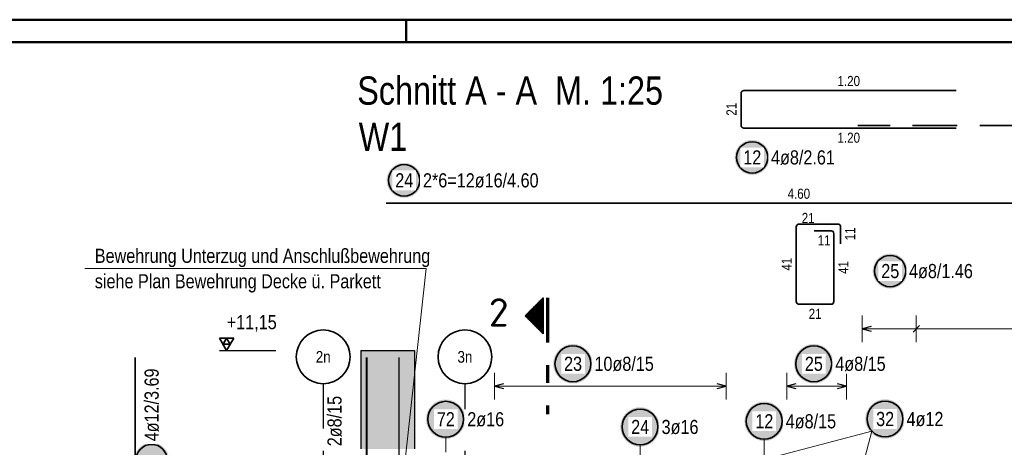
# Model space of a CAD drawing. Header units: millimetres. Extents: x -4.8 to 37.2, y -12 to 28.3.
# Tile 28 of 82: x 6.7 to 12.2, y 18.6 to 21. Entities that reach past the tile are written whole.
import ezdxf
from ezdxf.enums import TextEntityAlignment as Align

# ---------------------------------------------------------------- set-up
doc = ezdxf.new("R2010")
doc.units = ezdxf.units.MM
doc.linetypes.add('DASHDOTX2', pattern=[2, 1, -0.5, 0, -0.5])
doc.linetypes.add('HIDDEN', pattern=[0.375, 0.25, -0.125])
doc.layers.add('Achsen', color=7, linetype='Continuous', lineweight=20)
doc.styles.add('Arial Narrow', font='ARIALN.TTF')
doc.styles.add('isocp', font='isocp', dxfattribs={"width": 1.1})

msp = doc.modelspace()

# ---------------------------------------------------------------- hatches: boundary and pattern name
at = {"lineweight": 25, "true_color": 0xffffff}
for points in [[(10.902563, 20.256511), (10.902504, 20.259914), (10.902326, 20.263313), (10.902029, 20.266703), (10.901614, 20.270081), (10.901082, 20.273442), (10.900432, 20.276783), (10.899667, 20.280099), (10.898786, 20.283386), (10.897791, 20.286641), (10.896683, 20.289858), (10.895463, 20.293036), (10.894134, 20.296168), (10.892695, 20.299253), (10.89115, 20.302285), (10.889501, 20.305261), (10.887748, 20.308179), (10.885894, 20.311033), (10.883942, 20.31382), (10.881894, 20.316538), (10.879752, 20.319183), (10.87752, 20.321752), (10.875199, 20.324241), (10.872792, 20.326647), (10.870303, 20.328968), (10.867735, 20.331201), (10.86509, 20.333342), (10.862372, 20.335391), (10.859584, 20.337343), (10.85673, 20.339196), (10.853813, 20.340949), (10.850837, 20.342599), (10.847804, 20.344144), (10.84472, 20.345582), (10.841587, 20.346912), (10.83841, 20.348131), (10.835192, 20.349239), (10.831938, 20.350234), (10.82865, 20.351115), (10.825334, 20.351881), (10.821994, 20.35253), (10.818632, 20.353063), (10.815255, 20.353477), (10.811864, 20.353774), (10.808466, 20.353952), (10.805063, 20.354011), (10.80166, 20.353952), (10.798262, 20.353774), (10.794872, 20.353477), (10.791494, 20.353063), (10.788132, 20.35253), (10.784792, 20.351881), (10.781476, 20.351115), (10.778188, 20.350234), (10.774934, 20.349239), (10.771716, 20.348131), (10.768539, 20.346912), (10.765406, 20.345582), (10.762322, 20.344144), (10.75929, 20.342599), (10.756313, 20.340949), (10.753396, 20.339196), (10.750542, 20.337343), (10.747754, 20.335391), (10.745036, 20.333342), (10.742391, 20.331201), (10.739823, 20.328968), (10.737334, 20.326647), (10.734927, 20.324241), (10.732606, 20.321752), (10.730374, 20.319183), (10.728232, 20.316538), (10.726184, 20.31382), (10.724232, 20.311033), (10.722378, 20.308179), (10.720626, 20.305261), (10.718976, 20.302285), (10.717431, 20.299253), (10.715992, 20.296168), (10.714663, 20.293036), (10.713443, 20.289858), (10.712335, 20.286641), (10.71134, 20.283386), (10.710459, 20.280099), (10.709694, 20.276783), (10.709044, 20.273442), (10.708512, 20.270081), (10.708097, 20.266703), (10.707801, 20.263313), (10.707622, 20.259914), (10.707563, 20.256511), (10.707622, 20.253109), (10.707801, 20.24971), (10.708097, 20.24632), (10.708512, 20.242942), (10.709044, 20.239581), (10.709694, 20.23624), (10.710459, 20.232924), (10.71134, 20.229637), (10.712335, 20.226382), (10.713443, 20.223164), (10.714663, 20.219987), (10.715992, 20.216855), (10.717431, 20.21377), (10.718976, 20.210738), (10.720626, 20.207761), (10.722378, 20.204844), (10.724232, 20.20199), (10.726184, 20.199202), (10.728232, 20.196484), (10.730374, 20.19384), (10.732606, 20.191271), (10.734927, 20.188782), (10.737334, 20.186376), (10.739823, 20.184055), (10.742391, 20.181822), (10.745036, 20.17968), (10.747754, 20.177632), (10.750542, 20.17568), (10.753396, 20.173827), (10.756313, 20.172074), (10.75929, 20.170424), (10.762322, 20.168879), (10.765406, 20.167441), (10.768539, 20.166111), (10.771716, 20.164891), (10.774934, 20.163783), (10.778188, 20.162788), (10.781476, 20.161908), (10.784792, 20.161142), (10.788132, 20.160493), (10.791494, 20.15996), (10.794872, 20.159546), (10.798262, 20.159249), (10.80166, 20.159071), (10.805063, 20.159011), (10.808466, 20.159071), (10.811864, 20.159249), (10.815255, 20.159546), (10.818632, 20.15996), (10.821994, 20.160493), (10.825334, 20.161142), (10.82865, 20.161908), (10.831938, 20.162788), (10.835192, 20.163783), (10.83841, 20.164891), (10.841587, 20.166111), (10.84472, 20.167441), (10.847804, 20.168879), (10.850837, 20.170424), (10.853813, 20.172074), (10.85673, 20.173827), (10.859584, 20.17568), (10.862372, 20.177632), (10.86509, 20.17968), (10.867735, 20.181822), (10.870303, 20.184055), (10.872792, 20.186376), (10.875199, 20.188782), (10.87752, 20.191271), (10.879752, 20.19384), (10.881894, 20.196484), (10.883942, 20.199202), (10.885894, 20.20199), (10.887748, 20.204844), (10.889501, 20.207761), (10.89115, 20.210738), (10.892695, 20.21377), (10.894134, 20.216855), (10.895463, 20.219987), (10.896683, 20.223164), (10.897791, 20.226382), (10.898786, 20.229637), (10.899667, 20.232924), (10.900432, 20.23624), (10.901082, 20.239581), (10.901614, 20.242942), (10.902029, 20.24632), (10.902326, 20.24971)], [(8.962174, 20.128592), (8.962115, 20.131995), (8.961937, 20.135394), (8.96164, 20.138784), (8.961225, 20.142162), (8.960693, 20.145523), (8.960044, 20.148864), (8.959278, 20.15218), (8.958397, 20.155467), (8.957402, 20.158722), (8.956294, 20.161939), (8.955075, 20.165117), (8.953745, 20.168249), (8.952307, 20.171334), (8.950762, 20.174366), (8.949112, 20.177342), (8.947359, 20.18026), (8.945505, 20.183114), (8.943553, 20.185902), (8.941505, 20.188619), (8.939363, 20.191264), (8.937131, 20.193833), (8.93481, 20.196322), (8.932403, 20.198728), (8.929914, 20.201049), (8.927346, 20.203282), (8.924701, 20.205423), (8.921983, 20.207472), (8.919195, 20.209424), (8.916341, 20.211277), (8.913424, 20.21303), (8.910448, 20.21468), (8.907415, 20.216225), (8.904331, 20.217663), (8.901198, 20.218993), (8.898021, 20.220212), (8.894803, 20.22132), (8.891549, 20.222315), (8.888262, 20.223196), (8.884946, 20.223962), (8.881605, 20.224611), (8.878244, 20.225144), (8.874866, 20.225558), (8.871475, 20.225855), (8.868077, 20.226033), (8.864674, 20.226092), (8.861271, 20.226033), (8.857873, 20.225855), (8.854483, 20.225558), (8.851105, 20.225144), (8.847743, 20.224611), (8.844403, 20.223962), (8.841087, 20.223196), (8.837799, 20.222315), (8.834545, 20.22132), (8.831327, 20.220212), (8.82815, 20.218993), (8.825017, 20.217663), (8.821933, 20.216225), (8.818901, 20.21468), (8.815924, 20.21303), (8.813007, 20.211277), (8.810153, 20.209424), (8.807365, 20.207472), (8.804647, 20.205423), (8.802002, 20.203282), (8.799434, 20.201049), (8.796945, 20.198728), (8.794539, 20.196322), (8.792218, 20.193833), (8.789985, 20.191264), (8.787843, 20.188619), (8.785795, 20.185902), (8.783843, 20.183114), (8.781989, 20.18026), (8.780237, 20.177342), (8.778587, 20.174366), (8.777042, 20.171334), (8.775603, 20.168249), (8.774274, 20.165117), (8.773054, 20.161939), (8.771946, 20.158722), (8.770951, 20.155467), (8.77007, 20.15218), (8.769305, 20.148864), (8.768655, 20.145523), (8.768123, 20.142162), (8.767708, 20.138784), (8.767412, 20.135394), (8.767234, 20.131995), (8.767174, 20.128592), (8.767234, 20.12519), (8.767412, 20.121791), (8.767708, 20.118401), (8.768123, 20.115023), (8.768655, 20.111662), (8.769305, 20.108321), (8.77007, 20.105005), (8.770951, 20.101718), (8.771946, 20.098463), (8.773054, 20.095245), (8.774274, 20.092068), (8.775603, 20.088936), (8.777042, 20.085851), (8.778587, 20.082819), (8.780237, 20.079842), (8.781989, 20.076925), (8.783843, 20.074071), (8.785795, 20.071283), (8.787843, 20.068565), (8.789985, 20.065921), (8.792218, 20.063352), (8.794539, 20.060863), (8.796945, 20.058457), (8.799434, 20.056136), (8.802002, 20.053903), (8.804647, 20.051761), (8.807365, 20.049713), (8.810153, 20.047761), (8.813007, 20.045908), (8.815924, 20.044155), (8.818901, 20.042505), (8.821933, 20.04096), (8.825017, 20.039522), (8.82815, 20.038192), (8.831327, 20.036972), (8.834545, 20.035864), (8.837799, 20.034869), (8.841087, 20.033989), (8.844403, 20.033223), (8.847743, 20.032574), (8.851105, 20.032041), (8.854483, 20.031627), (8.857873, 20.03133), (8.861271, 20.031152), (8.864674, 20.031092), (8.868077, 20.031152), (8.871475, 20.03133), (8.874866, 20.031627), (8.878244, 20.032041), (8.881605, 20.032574), (8.884946, 20.033223), (8.888262, 20.033989), (8.891549, 20.034869), (8.894803, 20.035864), (8.898021, 20.036972), (8.901198, 20.038192), (8.904331, 20.039522), (8.907415, 20.04096), (8.910448, 20.042505), (8.913424, 20.044155), (8.916341, 20.045908), (8.919195, 20.047761), (8.921983, 20.049713), (8.924701, 20.051761), (8.927346, 20.053903), (8.929914, 20.056136), (8.932403, 20.058457), (8.93481, 20.060863), (8.937131, 20.063352), (8.939363, 20.065921), (8.941505, 20.068565), (8.943553, 20.071283), (8.945505, 20.074071), (8.947359, 20.076925), (8.949112, 20.079842), (8.950762, 20.082819), (8.952307, 20.085851), (8.953745, 20.088936), (8.955075, 20.092068), (8.956294, 20.095245), (8.957402, 20.098463), (8.958397, 20.101718), (8.959278, 20.105005), (8.960044, 20.108321), (8.960693, 20.111662), (8.961225, 20.115023), (8.96164, 20.118401), (8.961937, 20.121791)], [(11.67182, 19.622386), (11.67176, 19.625789), (11.671582, 19.629187), (11.671286, 19.632577), (11.670871, 19.635955), (11.670338, 19.639317), (11.669689, 19.642657), (11.668923, 19.645973), (11.668043, 19.64926), (11.667048, 19.652515), (11.66594, 19.655733), (11.66472, 19.65891), (11.66339, 19.662043), (11.661952, 19.665127), (11.660407, 19.668159), (11.658757, 19.671136), (11.657004, 19.674053), (11.655151, 19.676907), (11.653199, 19.679695), (11.651151, 19.682413), (11.649009, 19.685058), (11.646776, 19.687626), (11.644455, 19.690115), (11.642049, 19.692521), (11.63956, 19.694842), (11.636991, 19.697075), (11.634347, 19.699217), (11.631629, 19.701265), (11.628841, 19.703217), (11.625987, 19.705071), (11.62307, 19.706823), (11.620093, 19.708473), (11.617061, 19.710018), (11.613976, 19.711456), (11.610844, 19.712786), (11.607667, 19.714006), (11.604449, 19.715114), (11.601194, 19.716109), (11.597907, 19.71699), (11.594591, 19.717755), (11.59125, 19.718405), (11.587889, 19.718937), (11.584511, 19.719352), (11.581121, 19.719648), (11.577722, 19.719826), (11.57432, 19.719886), (11.570917, 19.719826), (11.567518, 19.719648), (11.564128, 19.719352), (11.56075, 19.718937), (11.557389, 19.718405), (11.554048, 19.717755), (11.550732, 19.71699), (11.547445, 19.716109), (11.54419, 19.715114), (11.540973, 19.714006), (11.537795, 19.712786), (11.534663, 19.711456), (11.531578, 19.710018), (11.528546, 19.708473), (11.52557, 19.706823), (11.522653, 19.705071), (11.519798, 19.703217), (11.517011, 19.701265), (11.514293, 19.699217), (11.511648, 19.697075), (11.509079, 19.694842), (11.50659, 19.692521), (11.504184, 19.690115), (11.501863, 19.687626), (11.49963, 19.685058), (11.497489, 19.682413), (11.49544, 19.679695), (11.493488, 19.676907), (11.491635, 19.674053), (11.489882, 19.671136), (11.488232, 19.668159), (11.486687, 19.665127), (11.485249, 19.662043), (11.483919, 19.65891), (11.4827, 19.655733), (11.481592, 19.652515), (11.480597, 19.64926), (11.479716, 19.645973), (11.47895, 19.642657), (11.478301, 19.639317), (11.477769, 19.635955), (11.477354, 19.632577), (11.477057, 19.629187), (11.476879, 19.625789), (11.47682, 19.622386), (11.476879, 19.618983), (11.477057, 19.615585), (11.477354, 19.612194), (11.477769, 19.608816), (11.478301, 19.605455), (11.47895, 19.602114), (11.479716, 19.598798), (11.480597, 19.595511), (11.481592, 19.592257), (11.4827, 19.589039), (11.483919, 19.585862), (11.485249, 19.582729), (11.486687, 19.579645), (11.488232, 19.576612), (11.489882, 19.573636), (11.491635, 19.570719), (11.493488, 19.567865), (11.49544, 19.565077), (11.497489, 19.562359), (11.49963, 19.559714), (11.501863, 19.557146), (11.504184, 19.554657), (11.50659, 19.55225), (11.509079, 19.549929), (11.511648, 19.547696), (11.514293, 19.545555), (11.517011, 19.543507), (11.519798, 19.541555), (11.522653, 19.539701), (11.52557, 19.537948), (11.528546, 19.536298), (11.531578, 19.534753), (11.534663, 19.533315), (11.537795, 19.531985), (11.540973, 19.530766), (11.54419, 19.529658), (11.547445, 19.528663), (11.550732, 19.527782), (11.554048, 19.527016), (11.557389, 19.526367), (11.56075, 19.525835), (11.564128, 19.52542), (11.567518, 19.525123), (11.570917, 19.524945), (11.57432, 19.524886), (11.577722, 19.524945), (11.581121, 19.525123), (11.584511, 19.52542), (11.587889, 19.525835), (11.59125, 19.526367), (11.594591, 19.527016), (11.597907, 19.527782), (11.601194, 19.528663), (11.604449, 19.529658), (11.607667, 19.530766), (11.610844, 19.531985), (11.613976, 19.533315), (11.617061, 19.534753), (11.620093, 19.536298), (11.62307, 19.537948), (11.625987, 19.539701), (11.628841, 19.541555), (11.631629, 19.543507), (11.634347, 19.545555), (11.636991, 19.547696), (11.63956, 19.549929), (11.642049, 19.55225), (11.644455, 19.554657), (11.646776, 19.557146), (11.649009, 19.559714), (11.651151, 19.562359), (11.653199, 19.565077), (11.655151, 19.567865), (11.657004, 19.570719), (11.658757, 19.573636), (11.660407, 19.576612), (11.661952, 19.579645), (11.66339, 19.582729), (11.66472, 19.585862), (11.66594, 19.589039), (11.667048, 19.592257), (11.668043, 19.595511), (11.668923, 19.598798), (11.669689, 19.602114), (11.670338, 19.605455), (11.670871, 19.608816), (11.671286, 19.612194), (11.671582, 19.615585)], [(9.915657, 19.105), (9.91559, 19.108839), (9.915389, 19.112673), (9.915054, 19.116498), (9.914586, 19.120309), (9.913986, 19.124101), (9.913253, 19.12787), (9.912389, 19.131611), (9.911396, 19.13532), (9.910273, 19.138992), (9.909023, 19.142622), (9.907647, 19.146207), (9.906147, 19.149741), (9.904524, 19.153221), (9.902781, 19.156642), (9.90092, 19.16), (9.898942, 19.163291), (9.896851, 19.166511), (9.894649, 19.169656), (9.892338, 19.172723), (9.889922, 19.175707), (9.887403, 19.178604), (9.884784, 19.181412), (9.882069, 19.184127), (9.879261, 19.186746), (9.876364, 19.189265), (9.87338, 19.191681), (9.870313, 19.193992), (9.867168, 19.196194), (9.863948, 19.198285), (9.860657, 19.200263), (9.857299, 19.202124), (9.853878, 19.203867), (9.850398, 19.20549), (9.846864, 19.20699), (9.843279, 19.208366), (9.839649, 19.209616), (9.835977, 19.210739), (9.832268, 19.211733), (9.828527, 19.212596), (9.824758, 19.213329), (9.820966, 19.213929), (9.817155, 19.214397), (9.81333, 19.214732), (9.809496, 19.214933), (9.805657, 19.215), (9.801818, 19.214933), (9.797984, 19.214732), (9.794159, 19.214397), (9.790348, 19.213929), (9.786556, 19.213329), (9.782787, 19.212596), (9.779046, 19.211733), (9.775337, 19.210739), (9.771665, 19.209616), (9.768035, 19.208366), (9.76445, 19.20699), (9.760916, 19.20549), (9.757436, 19.203867), (9.754015, 19.202124), (9.750657, 19.200263), (9.747366, 19.198285), (9.744146, 19.196194), (9.741001, 19.193992), (9.737934, 19.191681), (9.73495, 19.189265), (9.732053, 19.186746), (9.729245, 19.184127), (9.72653, 19.181412), (9.723911, 19.178604), (9.721392, 19.175707), (9.718976, 19.172723), (9.716665, 19.169656), (9.714463, 19.166511), (9.712372, 19.163291), (9.710394, 19.16), (9.708533, 19.156642), (9.70679, 19.153221), (9.705167, 19.149741), (9.703667, 19.146207), (9.702291, 19.142622), (9.701041, 19.138992), (9.699918, 19.13532), (9.698924, 19.131611), (9.698061, 19.12787), (9.697328, 19.124101), (9.696727, 19.120309), (9.69626, 19.116498), (9.695925, 19.112673), (9.695724, 19.108839), (9.695657, 19.105), (9.695724, 19.101161), (9.695925, 19.097327), (9.69626, 19.093502), (9.696727, 19.089691), (9.697328, 19.085899), (9.698061, 19.08213), (9.698924, 19.078389), (9.699918, 19.07468), (9.701041, 19.071008), (9.702291, 19.067378), (9.703667, 19.063793), (9.705167, 19.060259), (9.70679, 19.056779), (9.708533, 19.053358), (9.710394, 19.05), (9.712372, 19.046709), (9.714463, 19.043489), (9.716665, 19.040344), (9.718976, 19.037277), (9.721392, 19.034293), (9.723911, 19.031396), (9.72653, 19.028588), (9.729245, 19.025873), (9.732053, 19.023254), (9.73495, 19.020735), (9.737934, 19.018319), (9.741001, 19.016008), (9.744146, 19.013806), (9.747366, 19.011715), (9.750657, 19.009737), (9.754015, 19.007876), (9.757436, 19.006133), (9.760916, 19.00451), (9.76445, 19.00301), (9.768035, 19.001634), (9.771665, 19.000384), (9.775337, 18.999261), (9.779046, 18.998267), (9.782787, 18.997404), (9.786556, 18.996671), (9.790348, 18.996071), (9.794159, 18.995603), (9.797984, 18.995268), (9.801818, 18.995067), (9.805657, 18.995), (9.809496, 18.995067), (9.81333, 18.995268), (9.817155, 18.995603), (9.820966, 18.996071), (9.824758, 18.996671), (9.828527, 18.997404), (9.832268, 18.998267), (9.835977, 18.999261), (9.839649, 19.000384), (9.843279, 19.001634), (9.846864, 19.00301), (9.850398, 19.00451), (9.853878, 19.006133), (9.857299, 19.007876), (9.860657, 19.009737), (9.863948, 19.011715), (9.867168, 19.013806), (9.870313, 19.016008), (9.87338, 19.018319), (9.876364, 19.020735), (9.879261, 19.023254), (9.882069, 19.025873), (9.884784, 19.028588), (9.887403, 19.031396), (9.889922, 19.034293), (9.892338, 19.037277), (9.894649, 19.040344), (9.896851, 19.043489), (9.898942, 19.046709), (9.90092, 19.05), (9.902781, 19.053358), (9.904524, 19.056779), (9.906147, 19.060259), (9.907647, 19.063793), (9.909023, 19.067378), (9.910273, 19.071008), (9.911396, 19.07468), (9.912389, 19.078389), (9.913253, 19.08213), (9.913986, 19.085899), (9.914586, 19.089691), (9.915054, 19.093502), (9.915389, 19.097327)], [(11.25836, 19.105), (11.258293, 19.108839), (11.258092, 19.112673), (11.257758, 19.116498), (11.25729, 19.120309), (11.256689, 19.124101), (11.255957, 19.12787), (11.255093, 19.131611), (11.254099, 19.13532), (11.252977, 19.138992), (11.251727, 19.142622), (11.250351, 19.146207), (11.24885, 19.149741), (11.247228, 19.153221), (11.245485, 19.156642), (11.243623, 19.16), (11.241646, 19.163291), (11.239555, 19.166511), (11.237352, 19.169656), (11.235042, 19.172723), (11.232625, 19.175707), (11.230106, 19.178604), (11.227488, 19.181412), (11.224773, 19.184127), (11.221965, 19.186746), (11.219067, 19.189265), (11.216083, 19.191681), (11.213017, 19.193992), (11.209872, 19.196194), (11.206652, 19.198285), (11.20336, 19.200263), (11.200002, 19.202124), (11.196581, 19.203867), (11.193101, 19.20549), (11.189567, 19.20699), (11.185983, 19.208366), (11.182352, 19.209616), (11.178681, 19.210739), (11.174972, 19.211733), (11.171231, 19.212596), (11.167462, 19.213329), (11.163669, 19.213929), (11.159859, 19.214397), (11.156034, 19.214732), (11.152199, 19.214933), (11.14836, 19.215), (11.144521, 19.214933), (11.140687, 19.214732), (11.136862, 19.214397), (11.133051, 19.213929), (11.129259, 19.213329), (11.12549, 19.212596), (11.121749, 19.211733), (11.11804, 19.210739), (11.114369, 19.209616), (11.110738, 19.208366), (11.107154, 19.20699), (11.103619, 19.20549), (11.10014, 19.203867), (11.096719, 19.202124), (11.09336, 19.200263), (11.090069, 19.198285), (11.086849, 19.196194), (11.083704, 19.193992), (11.080638, 19.191681), (11.077654, 19.189265), (11.074756, 19.186746), (11.071948, 19.184127), (11.069233, 19.181412), (11.066614, 19.178604), (11.064096, 19.175707), (11.061679, 19.172723), (11.059369, 19.169656), (11.057166, 19.166511), (11.055075, 19.163291), (11.053098, 19.16), (11.051236, 19.156642), (11.049493, 19.153221), (11.04787, 19.149741), (11.04637, 19.146207), (11.044994, 19.142622), (11.043744, 19.138992), (11.042622, 19.13532), (11.041628, 19.131611), (11.040764, 19.12787), (11.040032, 19.124101), (11.039431, 19.120309), (11.038963, 19.116498), (11.038628, 19.112673), (11.038427, 19.108839), (11.03836, 19.105), (11.038427, 19.101161), (11.038628, 19.097327), (11.038963, 19.093502), (11.039431, 19.089691), (11.040032, 19.085899), (11.040764, 19.08213), (11.041628, 19.078389), (11.042622, 19.07468), (11.043744, 19.071008), (11.044994, 19.067378), (11.04637, 19.063793), (11.04787, 19.060259), (11.049493, 19.056779), (11.051236, 19.053358), (11.053098, 19.05), (11.055075, 19.046709), (11.057166, 19.043489), (11.059369, 19.040344), (11.061679, 19.037277), (11.064096, 19.034293), (11.066614, 19.031396), (11.069233, 19.028588), (11.071948, 19.025873), (11.074756, 19.023254), (11.077654, 19.020735), (11.080638, 19.018319), (11.083704, 19.016008), (11.086849, 19.013806), (11.090069, 19.011715), (11.09336, 19.009737), (11.096719, 19.007876), (11.10014, 19.006133), (11.103619, 19.00451), (11.107154, 19.00301), (11.110738, 19.001634), (11.114369, 19.000384), (11.11804, 18.999261), (11.121749, 18.998267), (11.12549, 18.997404), (11.129259, 18.996671), (11.133051, 18.996071), (11.136862, 18.995603), (11.140687, 18.995268), (11.144521, 18.995067), (11.14836, 18.995), (11.152199, 18.995067), (11.156034, 18.995268), (11.159859, 18.995603), (11.163669, 18.996071), (11.167462, 18.996671), (11.171231, 18.997404), (11.174972, 18.998267), (11.178681, 18.999261), (11.182352, 19.000384), (11.185983, 19.001634), (11.189567, 19.00301), (11.193101, 19.00451), (11.196581, 19.006133), (11.200002, 19.007876), (11.20336, 19.009737), (11.206652, 19.011715), (11.209872, 19.013806), (11.213017, 19.016008), (11.216083, 19.018319), (11.219067, 19.020735), (11.221965, 19.023254), (11.224773, 19.025873), (11.227488, 19.028588), (11.230106, 19.031396), (11.232625, 19.034293), (11.235042, 19.037277), (11.237352, 19.040344), (11.239555, 19.043489), (11.241646, 19.046709), (11.243623, 19.05), (11.245485, 19.053358), (11.247228, 19.056779), (11.24885, 19.060259), (11.250351, 19.063793), (11.251727, 19.067378), (11.252977, 19.071008), (11.254099, 19.07468), (11.255093, 19.078389), (11.255957, 19.08213), (11.256689, 19.085899), (11.25729, 19.089691), (11.257758, 19.093502), (11.258092, 19.097327)], [(9.206369, 18.795606), (9.206302, 18.799445), (9.206101, 18.803279), (9.205767, 18.807104), (9.205299, 18.810915), (9.204698, 18.814707), (9.203965, 18.818476), (9.203102, 18.822217), (9.202108, 18.825926), (9.200985, 18.829598), (9.199735, 18.833228), (9.198359, 18.836812), (9.196859, 18.840347), (9.195236, 18.843826), (9.193493, 18.847248), (9.191632, 18.850606), (9.189654, 18.853897), (9.187563, 18.857117), (9.185361, 18.860262), (9.18305, 18.863328), (9.180634, 18.866312), (9.178115, 18.86921), (9.175497, 18.872018), (9.172782, 18.874733), (9.169974, 18.877352), (9.167076, 18.879871), (9.164092, 18.882287), (9.161026, 18.884598), (9.15788, 18.8868), (9.15466, 18.888891), (9.151369, 18.890868), (9.148011, 18.89273), (9.14459, 18.894473), (9.14111, 18.896096), (9.137576, 18.897596), (9.133991, 18.898972), (9.130361, 18.900222), (9.126689, 18.901344), (9.122981, 18.902338), (9.119239, 18.903202), (9.11547, 18.903935), (9.111678, 18.904535), (9.107867, 18.905003), (9.104042, 18.905338), (9.100208, 18.905539), (9.096369, 18.905606), (9.09253, 18.905539), (9.088696, 18.905338), (9.084871, 18.905003), (9.08106, 18.904535), (9.077268, 18.903935), (9.073499, 18.903202), (9.069758, 18.902338), (9.066049, 18.901344), (9.062377, 18.900222), (9.058747, 18.898972), (9.055162, 18.897596), (9.051628, 18.896096), (9.048148, 18.894473), (9.044727, 18.89273), (9.041369, 18.890868), (9.038078, 18.888891), (9.034858, 18.8868), (9.031713, 18.884598), (9.028646, 18.882287), (9.025663, 18.879871), (9.022765, 18.877352), (9.019957, 18.874733), (9.017242, 18.872018), (9.014623, 18.86921), (9.012104, 18.866312), (9.009688, 18.863328), (9.007377, 18.860262), (9.005175, 18.857117), (9.003084, 18.853897), (9.001106, 18.850606), (8.999245, 18.847248), (8.997502, 18.843826), (8.995879, 18.840347), (8.994379, 18.836812), (8.993003, 18.833228), (8.991753, 18.829598), (8.99063, 18.825926), (8.989637, 18.822217), (8.988773, 18.818476), (8.98804, 18.814707), (8.98744, 18.810915), (8.986972, 18.807104), (8.986637, 18.803279), (8.986436, 18.799445), (8.986369, 18.795606), (8.986436, 18.791767), (8.986637, 18.787932), (8.986972, 18.784108), (8.98744, 18.780297), (8.98804, 18.776504), (8.988773, 18.772735), (8.989637, 18.768994), (8.99063, 18.765286), (8.991753, 18.761614), (8.993003, 18.757983), (8.994379, 18.754399), (8.995879, 18.750865), (8.997502, 18.747385), (8.999245, 18.743964), (9.001106, 18.740606), (9.003084, 18.737315), (9.005175, 18.734094), (9.007377, 18.730949), (9.009688, 18.727883), (9.012104, 18.724899), (9.014623, 18.722001), (9.017242, 18.719193), (9.019957, 18.716478), (9.022765, 18.71386), (9.025663, 18.711341), (9.028646, 18.708924), (9.031713, 18.706614), (9.034858, 18.704412), (9.038078, 18.70232), (9.041369, 18.700343), (9.044727, 18.698481), (9.048148, 18.696738), (9.051628, 18.695116), (9.055162, 18.693615), (9.058747, 18.692239), (9.062377, 18.690989), (9.066049, 18.689867), (9.069758, 18.688873), (9.073499, 18.688009), (9.077268, 18.687277), (9.08106, 18.686676), (9.084871, 18.686208), (9.088696, 18.685874), (9.09253, 18.685673), (9.096369, 18.685606), (9.100208, 18.685673), (9.104042, 18.685874), (9.107867, 18.686208), (9.111678, 18.686676), (9.11547, 18.687277), (9.119239, 18.688009), (9.122981, 18.688873), (9.126689, 18.689867), (9.130361, 18.690989), (9.133991, 18.692239), (9.137576, 18.693615), (9.14111, 18.695116), (9.14459, 18.696738), (9.148011, 18.698481), (9.151369, 18.700343), (9.15466, 18.70232), (9.15788, 18.704412), (9.161026, 18.706614), (9.164092, 18.708924), (9.167076, 18.711341), (9.169974, 18.71386), (9.172782, 18.716478), (9.175497, 18.719193), (9.178115, 18.722001), (9.180634, 18.724899), (9.18305, 18.727883), (9.185361, 18.730949), (9.187563, 18.734094), (9.189654, 18.737315), (9.191632, 18.740606), (9.193493, 18.743964), (9.195236, 18.747385), (9.196859, 18.750865), (9.198359, 18.754399), (9.199735, 18.757983), (9.200985, 18.761614), (9.202108, 18.765286), (9.203102, 18.768994), (9.203965, 18.772735), (9.204698, 18.776504), (9.205299, 18.780297), (9.205767, 18.784108), (9.206101, 18.787932)], [(10.982092, 18.784176), (10.982025, 18.788015), (10.981824, 18.791849), (10.981489, 18.795674), (10.981021, 18.799485), (10.980421, 18.803277), (10.979688, 18.807046), (10.978824, 18.810787), (10.977831, 18.814496), (10.976708, 18.818168), (10.975458, 18.821798), (10.974082, 18.825382), (10.972582, 18.828917), (10.970959, 18.832396), (10.969216, 18.835818), (10.967355, 18.839176), (10.965377, 18.842467), (10.963286, 18.845687), (10.961084, 18.848832), (10.958773, 18.851898), (10.956357, 18.854882), (10.953838, 18.85778), (10.951219, 18.860588), (10.948504, 18.863303), (10.945696, 18.865922), (10.942799, 18.868441), (10.939815, 18.870857), (10.936748, 18.873168), (10.933603, 18.87537), (10.930383, 18.877461), (10.927092, 18.879438), (10.923734, 18.8813), (10.920313, 18.883043), (10.916833, 18.884666), (10.913299, 18.886166), (10.909714, 18.887542), (10.906084, 18.888792), (10.902412, 18.889914), (10.898703, 18.890908), (10.894962, 18.891772), (10.891193, 18.892504), (10.887401, 18.893105), (10.88359, 18.893573), (10.879765, 18.893908), (10.875931, 18.894109), (10.872092, 18.894176), (10.868253, 18.894109), (10.864419, 18.893908), (10.860594, 18.893573), (10.856783, 18.893105), (10.852991, 18.892504), (10.849222, 18.891772), (10.845481, 18.890908), (10.841772, 18.889914), (10.8381, 18.888792), (10.83447, 18.887542), (10.830885, 18.886166), (10.827351, 18.884666), (10.823871, 18.883043), (10.82045, 18.8813), (10.817092, 18.879438), (10.813801, 18.877461), (10.810581, 18.87537), (10.807436, 18.873168), (10.804369, 18.870857), (10.801385, 18.868441), (10.798488, 18.865922), (10.79568, 18.863303), (10.792965, 18.860588), (10.790346, 18.85778), (10.787827, 18.854882), (10.785411, 18.851898), (10.7831, 18.848832), (10.780898, 18.845687), (10.778807, 18.842467), (10.776829, 18.839176), (10.774968, 18.835818), (10.773225, 18.832396), (10.771602, 18.828917), (10.770102, 18.825382), (10.768726, 18.821798), (10.767476, 18.818168), (10.766353, 18.814496), (10.765359, 18.810787), (10.764496, 18.807046), (10.763763, 18.803277), (10.763162, 18.799485), (10.762695, 18.795674), (10.76236, 18.791849), (10.762159, 18.788015), (10.762092, 18.784176), (10.762159, 18.780337), (10.76236, 18.776502), (10.762695, 18.772678), (10.763162, 18.768867), (10.763763, 18.765074), (10.764496, 18.761305), (10.765359, 18.757564), (10.766353, 18.753856), (10.767476, 18.750184), (10.768726, 18.746553), (10.770102, 18.742969), (10.771602, 18.739435), (10.773225, 18.735955), (10.774968, 18.732534), (10.776829, 18.729176), (10.778807, 18.725885), (10.780898, 18.722664), (10.7831, 18.719519), (10.785411, 18.716453), (10.787827, 18.713469), (10.790346, 18.710571), (10.792965, 18.707763), (10.79568, 18.705048), (10.798488, 18.70243), (10.801385, 18.699911), (10.804369, 18.697494), (10.807436, 18.695184), (10.810581, 18.692982), (10.813801, 18.69089), (10.817092, 18.688913), (10.82045, 18.687051), (10.823871, 18.685308), (10.827351, 18.683686), (10.830885, 18.682185), (10.83447, 18.680809), (10.8381, 18.679559), (10.841772, 18.678437), (10.845481, 18.677443), (10.849222, 18.676579), (10.852991, 18.675847), (10.856783, 18.675246), (10.860594, 18.674778), (10.864419, 18.674444), (10.868253, 18.674243), (10.872092, 18.674176), (10.875931, 18.674243), (10.879765, 18.674444), (10.88359, 18.674778), (10.887401, 18.675246), (10.891193, 18.675847), (10.894962, 18.676579), (10.898703, 18.677443), (10.902412, 18.678437), (10.906084, 18.679559), (10.909714, 18.680809), (10.913299, 18.682185), (10.916833, 18.683686), (10.920313, 18.685308), (10.923734, 18.687051), (10.927092, 18.688913), (10.930383, 18.69089), (10.933603, 18.692982), (10.936748, 18.695184), (10.939815, 18.697494), (10.942799, 18.699911), (10.945696, 18.70243), (10.948504, 18.705048), (10.951219, 18.707763), (10.953838, 18.710571), (10.956357, 18.713469), (10.958773, 18.716453), (10.961084, 18.719519), (10.963286, 18.722664), (10.965377, 18.725885), (10.967355, 18.729176), (10.969216, 18.732534), (10.970959, 18.735955), (10.972582, 18.739435), (10.974082, 18.742969), (10.975458, 18.746553), (10.976708, 18.750184), (10.977831, 18.753856), (10.978824, 18.757564), (10.979688, 18.761305), (10.980421, 18.765074), (10.981021, 18.768867), (10.981489, 18.772678), (10.981824, 18.776502)], [(11.655689, 18.796967), (11.655622, 18.800806), (11.655421, 18.80464), (11.655087, 18.808465), (11.654619, 18.812276), (11.654018, 18.816068), (11.653286, 18.819837), (11.652422, 18.823578), (11.651428, 18.827287), (11.650306, 18.830959), (11.649056, 18.834589), (11.64768, 18.838174), (11.646179, 18.841708), (11.644557, 18.845188), (11.642814, 18.848609), (11.640952, 18.851967), (11.638975, 18.855258), (11.636884, 18.858478), (11.634681, 18.861623), (11.632371, 18.86469), (11.629954, 18.867674), (11.627435, 18.870571), (11.624817, 18.873379), (11.622102, 18.876094), (11.619294, 18.878713), (11.616396, 18.881232), (11.613412, 18.883648), (11.610346, 18.885959), (11.607201, 18.888161), (11.60398, 18.890252), (11.600689, 18.89223), (11.597331, 18.894091), (11.59391, 18.895834), (11.59043, 18.897457), (11.586896, 18.898957), (11.583312, 18.900333), (11.579681, 18.901583), (11.576009, 18.902706), (11.572301, 18.9037), (11.56856, 18.904563), (11.564791, 18.905296), (11.560998, 18.905897), (11.557188, 18.906364), (11.553363, 18.906699), (11.549528, 18.9069), (11.545689, 18.906967), (11.54185, 18.9069), (11.538016, 18.906699), (11.534191, 18.906364), (11.53038, 18.905897), (11.526588, 18.905296), (11.522819, 18.904563), (11.519078, 18.9037), (11.515369, 18.902706), (11.511698, 18.901583), (11.508067, 18.900333), (11.504483, 18.898957), (11.500948, 18.897457), (11.497469, 18.895834), (11.494048, 18.894091), (11.490689, 18.89223), (11.487398, 18.890252), (11.484178, 18.888161), (11.481033, 18.885959), (11.477967, 18.883648), (11.474983, 18.881232), (11.472085, 18.878713), (11.469277, 18.876094), (11.466562, 18.873379), (11.463943, 18.870571), (11.461424, 18.867674), (11.459008, 18.86469), (11.456698, 18.861623), (11.454495, 18.858478), (11.452404, 18.855258), (11.450427, 18.851967), (11.448565, 18.848609), (11.446822, 18.845188), (11.445199, 18.841708), (11.443699, 18.838174), (11.442323, 18.834589), (11.441073, 18.830959), (11.439951, 18.827287), (11.438957, 18.823578), (11.438093, 18.819837), (11.437361, 18.816068), (11.43676, 18.812276), (11.436292, 18.808465), (11.435957, 18.80464), (11.435756, 18.800806), (11.435689, 18.796967), (11.435756, 18.793128), (11.435957, 18.789294), (11.436292, 18.785469), (11.43676, 18.781658), (11.437361, 18.777866), (11.438093, 18.774097), (11.438957, 18.770356), (11.439951, 18.766647), (11.441073, 18.762975), (11.442323, 18.759345), (11.443699, 18.75576), (11.445199, 18.752226), (11.446822, 18.748746), (11.448565, 18.745325), (11.450427, 18.741967), (11.452404, 18.738676), (11.454495, 18.735456), (11.456698, 18.732311), (11.459008, 18.729244), (11.461424, 18.72626), (11.463943, 18.723363), (11.466562, 18.720555), (11.469277, 18.71784), (11.472085, 18.715221), (11.474983, 18.712702), (11.477967, 18.710286), (11.481033, 18.707975), (11.484178, 18.705773), (11.487398, 18.703682), (11.490689, 18.701704), (11.494048, 18.699843), (11.497469, 18.6981), (11.500948, 18.696477), (11.504483, 18.694977), (11.508067, 18.693601), (11.511698, 18.692351), (11.515369, 18.691228), (11.519078, 18.690235), (11.522819, 18.689371), (11.526588, 18.688638), (11.53038, 18.688038), (11.534191, 18.68757), (11.538016, 18.687235), (11.54185, 18.687034), (11.545689, 18.686967), (11.549528, 18.687034), (11.553363, 18.687235), (11.557188, 18.68757), (11.560998, 18.688038), (11.564791, 18.688638), (11.56856, 18.689371), (11.572301, 18.690235), (11.576009, 18.691228), (11.579681, 18.692351), (11.583312, 18.693601), (11.586896, 18.694977), (11.59043, 18.696477), (11.59391, 18.6981), (11.597331, 18.699843), (11.600689, 18.701704), (11.60398, 18.703682), (11.607201, 18.705773), (11.610346, 18.707975), (11.613412, 18.710286), (11.616396, 18.712702), (11.619294, 18.715221), (11.622102, 18.71784), (11.624817, 18.720555), (11.627435, 18.723363), (11.629954, 18.72626), (11.632371, 18.729244), (11.634681, 18.732311), (11.636884, 18.735456), (11.638975, 18.738676), (11.640952, 18.741967), (11.642814, 18.745325), (11.644557, 18.748746), (11.646179, 18.752226), (11.64768, 18.75576), (11.649056, 18.759345), (11.650306, 18.762975), (11.651428, 18.766647), (11.652422, 18.770356), (11.653286, 18.774097), (11.654018, 18.777866), (11.654619, 18.781658), (11.655087, 18.785469), (11.655421, 18.789294)], [(10.289914, 18.752576), (10.289847, 18.756415), (10.289646, 18.76025), (10.289312, 18.764075), (10.288844, 18.767885), (10.288243, 18.771678), (10.28751, 18.775447), (10.286647, 18.779188), (10.285653, 18.782897), (10.28453, 18.786568), (10.28328, 18.790199), (10.281904, 18.793783), (10.280404, 18.797317), (10.278782, 18.800797), (10.277038, 18.804218), (10.275177, 18.807576), (10.2732, 18.810868), (10.271108, 18.814088), (10.268906, 18.817233), (10.266595, 18.820299), (10.264179, 18.823283), (10.26166, 18.826181), (10.259042, 18.828989), (10.256327, 18.831704), (10.253519, 18.834322), (10.250621, 18.836841), (10.247637, 18.839258), (10.244571, 18.841568), (10.241425, 18.843771), (10.238205, 18.845862), (10.234914, 18.847839), (10.231556, 18.849701), (10.228135, 18.851444), (10.224655, 18.853066), (10.221121, 18.854567), (10.217536, 18.855943), (10.213906, 18.857193), (10.210234, 18.858315), (10.206526, 18.859309), (10.202785, 18.860173), (10.199016, 18.860905), (10.195223, 18.861506), (10.191412, 18.861974), (10.187587, 18.862308), (10.183753, 18.862509), (10.179914, 18.862576), (10.176075, 18.862509), (10.172241, 18.862308), (10.168416, 18.861974), (10.164605, 18.861506), (10.160813, 18.860905), (10.157044, 18.860173), (10.153303, 18.859309), (10.149594, 18.858315), (10.145922, 18.857193), (10.142292, 18.855943), (10.138708, 18.854567), (10.135173, 18.853066), (10.131693, 18.851444), (10.128272, 18.849701), (10.124914, 18.847839), (10.121623, 18.845862), (10.118403, 18.843771), (10.115258, 18.841568), (10.112191, 18.839258), (10.109208, 18.836841), (10.10631, 18.834322), (10.103502, 18.831704), (10.100787, 18.828989), (10.098168, 18.826181), (10.095649, 18.823283), (10.093233, 18.820299), (10.090922, 18.817233), (10.08872, 18.814088), (10.086629, 18.810868), (10.084651, 18.807576), (10.08279, 18.804218), (10.081047, 18.800797), (10.079424, 18.797317), (10.077924, 18.793783), (10.076548, 18.790199), (10.075298, 18.786568), (10.074175, 18.782897), (10.073182, 18.779188), (10.072318, 18.775447), (10.071585, 18.771678), (10.070985, 18.767885), (10.070517, 18.764075), (10.070182, 18.76025), (10.069981, 18.756415), (10.069914, 18.752576), (10.069981, 18.748737), (10.070182, 18.744903), (10.070517, 18.741078), (10.070985, 18.737267), (10.071585, 18.733475), (10.072318, 18.729706), (10.073182, 18.725965), (10.074175, 18.722256), (10.075298, 18.718585), (10.076548, 18.714954), (10.077924, 18.71137), (10.079424, 18.707835), (10.081047, 18.704356), (10.08279, 18.700935), (10.084651, 18.697576), (10.086629, 18.694285), (10.08872, 18.691065), (10.090922, 18.68792), (10.093233, 18.684854), (10.095649, 18.68187), (10.098168, 18.678972), (10.100787, 18.676164), (10.103502, 18.673449), (10.10631, 18.670831), (10.109208, 18.668312), (10.112191, 18.665895), (10.115258, 18.663585), (10.118403, 18.661382), (10.121623, 18.659291), (10.124914, 18.657314), (10.128272, 18.655452), (10.131693, 18.653709), (10.135173, 18.652086), (10.138708, 18.650586), (10.142292, 18.64921), (10.145922, 18.64796), (10.149594, 18.646838), (10.153303, 18.645844), (10.157044, 18.64498), (10.160813, 18.644248), (10.164605, 18.643647), (10.168416, 18.643179), (10.172241, 18.642844), (10.176075, 18.642643), (10.179914, 18.642576), (10.183753, 18.642643), (10.187587, 18.642844), (10.191412, 18.643179), (10.195223, 18.643647), (10.199016, 18.644248), (10.202785, 18.64498), (10.206526, 18.645844), (10.210234, 18.646838), (10.213906, 18.64796), (10.217536, 18.64921), (10.221121, 18.650586), (10.224655, 18.652086), (10.228135, 18.653709), (10.231556, 18.655452), (10.234914, 18.657314), (10.238205, 18.659291), (10.241425, 18.661382), (10.244571, 18.663585), (10.247637, 18.665895), (10.250621, 18.668312), (10.253519, 18.670831), (10.256327, 18.673449), (10.259042, 18.676164), (10.26166, 18.678972), (10.264179, 18.68187), (10.266595, 18.684854), (10.268906, 18.68792), (10.271108, 18.691065), (10.2732, 18.694285), (10.275177, 18.697576), (10.277038, 18.700935), (10.278782, 18.704356), (10.280404, 18.707835), (10.281904, 18.71137), (10.28328, 18.714954), (10.28453, 18.718585), (10.285653, 18.722256), (10.286647, 18.725965), (10.28751, 18.729706), (10.288243, 18.733475), (10.288844, 18.737267), (10.289312, 18.741078), (10.289646, 18.744903)], [(7.554188, 18.567516), (7.554129, 18.570918), (7.553951, 18.574317), (7.553654, 18.577707), (7.553239, 18.581085), (7.552707, 18.584446), (7.552058, 18.587787), (7.551292, 18.591103), (7.550411, 18.59439), (7.549416, 18.597645), (7.548308, 18.600863), (7.547089, 18.60404), (7.545759, 18.607172), (7.544321, 18.610257), (7.542776, 18.613289), (7.541126, 18.616266), (7.539373, 18.619183), (7.537519, 18.622037), (7.535567, 18.624825), (7.533519, 18.627543), (7.531378, 18.630187), (7.529145, 18.632756), (7.526824, 18.635245), (7.524417, 18.637651), (7.521929, 18.639972), (7.51936, 18.642205), (7.516715, 18.644347), (7.513997, 18.646395), (7.51121, 18.648347), (7.508355, 18.6502), (7.505438, 18.651953), (7.502462, 18.653603), (7.499429, 18.655148), (7.496345, 18.656586), (7.493212, 18.657916), (7.490035, 18.659136), (7.486817, 18.660244), (7.483563, 18.661239), (7.480276, 18.662119), (7.47696, 18.662885), (7.473619, 18.663534), (7.470258, 18.664067), (7.46688, 18.664481), (7.46349, 18.664778), (7.460091, 18.664956), (7.456688, 18.665016), (7.453286, 18.664956), (7.449887, 18.664778), (7.446497, 18.664481), (7.443119, 18.664067), (7.439758, 18.663534), (7.436417, 18.662885), (7.433101, 18.662119), (7.429814, 18.661239), (7.426559, 18.660244), (7.423341, 18.659136), (7.420164, 18.657916), (7.417031, 18.656586), (7.413947, 18.655148), (7.410915, 18.653603), (7.407938, 18.651953), (7.405021, 18.6502), (7.402167, 18.648347), (7.399379, 18.646395), (7.396661, 18.644347), (7.394016, 18.642205), (7.391448, 18.639972), (7.388959, 18.637651), (7.386553, 18.635245), (7.384232, 18.632756), (7.381999, 18.630187), (7.379857, 18.627543), (7.377809, 18.624825), (7.375857, 18.622037), (7.374004, 18.619183), (7.372251, 18.616266), (7.370601, 18.613289), (7.369056, 18.610257), (7.367618, 18.607172), (7.366288, 18.60404), (7.365068, 18.600863), (7.36396, 18.597645), (7.362965, 18.59439), (7.362084, 18.591103), (7.361319, 18.587787), (7.36067, 18.584446), (7.360137, 18.581085), (7.359722, 18.577707), (7.359426, 18.574317), (7.359248, 18.570918), (7.359188, 18.567516), (7.359248, 18.564113), (7.359426, 18.560714), (7.359722, 18.557324), (7.360137, 18.553946), (7.36067, 18.550585), (7.361319, 18.547244), (7.362084, 18.543928), (7.362965, 18.540641), (7.36396, 18.537386), (7.365068, 18.534169), (7.366288, 18.530991), (7.367618, 18.527859), (7.369056, 18.524774), (7.370601, 18.521742), (7.372251, 18.518766), (7.374004, 18.515848), (7.375857, 18.512994), (7.377809, 18.510207), (7.379857, 18.507489), (7.381999, 18.504844), (7.384232, 18.502275), (7.386553, 18.499786), (7.388959, 18.49738), (7.391448, 18.495059), (7.394016, 18.492826), (7.396661, 18.490685), (7.399379, 18.488636), (7.402167, 18.486684), (7.405021, 18.484831), (7.407938, 18.483078), (7.410915, 18.481428), (7.413947, 18.479883), (7.417031, 18.478445), (7.420164, 18.477115), (7.423341, 18.475896), (7.426559, 18.474788), (7.429814, 18.473793), (7.433101, 18.472912), (7.436417, 18.472146), (7.439758, 18.471497), (7.443119, 18.470964), (7.446497, 18.47055), (7.449887, 18.470253), (7.453286, 18.470075), (7.456688, 18.470016), (7.460091, 18.470075), (7.46349, 18.470253), (7.46688, 18.47055), (7.470258, 18.470964), (7.473619, 18.471497), (7.47696, 18.472146), (7.480276, 18.472912), (7.483563, 18.473793), (7.486817, 18.474788), (7.490035, 18.475896), (7.493212, 18.477115), (7.496345, 18.478445), (7.499429, 18.479883), (7.502462, 18.481428), (7.505438, 18.483078), (7.508355, 18.484831), (7.51121, 18.486684), (7.513997, 18.488636), (7.516715, 18.490685), (7.51936, 18.492826), (7.521929, 18.495059), (7.524417, 18.49738), (7.526824, 18.499786), (7.529145, 18.502275), (7.531378, 18.504844), (7.533519, 18.507489), (7.535567, 18.510207), (7.537519, 18.512994), (7.539373, 18.515848), (7.541126, 18.518766), (7.542776, 18.521742), (7.544321, 18.524774), (7.545759, 18.527859), (7.547089, 18.530991), (7.548308, 18.534169), (7.549416, 18.537386), (7.550411, 18.540641), (7.551292, 18.543928), (7.552058, 18.547244), (7.552707, 18.550585), (7.553239, 18.553946), (7.553654, 18.557324), (7.553951, 18.560714)]]:
    msp.add_hatch(color=7, dxfattribs=at).paths.add_polyline_path(points)
at = {"lineweight": 50}
h = msp.add_hatch(dxfattribs=at)
h.set_pattern_fill('Mau', color=4, scale=0.01, style=0, pattern_type=2)
h.set_pattern_definition([(0, (0, 0), (0, 0.01), [])])
h.paths.add_polyline_path([(9.639117, 19.472972), (9.539117, 19.372972), (9.639117, 19.272972)])
at = {"lineweight": 13, "true_color": 0xd7ffd7}
msp.add_hatch(color=254, dxfattribs=at).paths.add_polyline_path([(8.622644, 18.6298), (8.922644, 18.6298), (8.922644, 19.1798), (8.622644, 19.1798)])

# ---------------------------------------------------------------- linework, layer by layer
at = {"color": 4, "linetype": 'Continuous', "lineweight": 50}
for p, q in [((36.25, 21.025), (0, 21.025)), ((36.125, 20.9), (0.5, 20.9))]:
    msp.add_line(p, q, dxfattribs=at)
at = {"color": 4, "linetype": 'Continuous', "lineweight": 50, "ltscale": 4}
msp.add_line((8.875, 21.025), (8.875, 20.9), dxfattribs=at)
at = {"color": 2, "linetype": 'Continuous', "lineweight": 35}
for p, q in [((10.742771, 20.435717), (10.742771, 20.613717)), ((10.758771, 20.629717), (11.942771, 20.629717)), ((11.942771, 20.419717), (10.758771, 20.419717)), ((8.764334, 20.000887), (13.364334, 20.000887)), ((11.066492, 19.884358), (11.281992, 19.884358)), ((11.050492, 19.452858), (11.050492, 19.868358)), ((11.150492, 19.846858), (11.244492, 19.846858)), ((11.260492, 19.830858), (11.260492, 19.452858)), ((11.297992, 19.868358), (11.297992, 19.774358)), ((9.539117, 19.372972), (9.639117, 19.472972)), ((9.639117, 19.272972), (9.639117, 19.472972)), ((11.244492, 19.436858), (11.066492, 19.436858)), ((9.639117, 19.272972), (9.539117, 19.372972)), ((7.914375, 19.247997), (7.835625, 19.247997)), ((7.835625, 19.247997), (7.875, 19.1798)), ((7.875, 19.247997), (7.855313, 19.213899)), ((7.855313, 19.213899), (7.894688, 19.213899)), ((7.875, 19.1798), (7.914375, 19.247997)), ((7.894688, 19.213899), (7.875, 19.247997)), ((7.364502, 15.449806), (7.364502, 19.1398))]:
    msp.add_line(p, q, dxfattribs=at)
at = {"color": 2, "linetype": 'HIDDEN', "lineweight": 35}
msp.add_line((19.823827, 20.434232), (11.393827, 20.434226), dxfattribs=at)
at = {"color": 5, "linetype": 'Continuous', "lineweight": 18}
for p, q in [((7.083826, 19.636335), (8.98788, 19.636335)), ((8.98788, 19.636335), (8.832931, 18.22518)), ((11.419148, 19.375), (11.419148, 19.225)), ((11.720237, 19.375), (11.720237, 19.225)), ((11.419148, 19.3), (25.720912, 19.3)), ((9.368445, 19.055), (9.368445, 18.905)), ((10.660444, 18.905), (10.660444, 19.055)), ((10.999148, 19.055), (10.999148, 18.905)), ((11.331148, 18.905), (11.331148, 19.055)), ((9.368445, 18.98), (10.660444, 18.98)), ((11.331148, 18.98), (10.999148, 18.98)), ((10.943022, 18.59035), (11.472811, 18.728492)), ((11.390553, 18.422291), (11.472811, 18.728492)), ((9.096369, 18.695606), (9.096369, 18.6118)), ((10.872092, 18.684176), (10.872092, 18.3758)), ((10.179914, 18.652576), (10.179914, 18.5448))]:
    msp.add_line(p, q, dxfattribs=at)
at = {"color": 1, "linetype": 'DASHDOTX2', "lineweight": 70, "ltscale": 0.25}
msp.add_line((9.664117, 19.472972), (9.664117, 18.822972), dxfattribs=at)
at = {"color": 3, "linetype": 'Continuous', "lineweight": 25}
for p, q in [((11.469148, 19.313397), (11.419148, 19.3)), ((11.419148, 19.3), (11.469148, 19.286603)), ((11.737915, 19.317678), (11.70256, 19.282322)), ((7.835625, 19.1798), (8.149838, 19.1798)), ((8.622644, 19.1798), (8.922644, 19.1798)), ((8.622644, 19.1798), (8.622644, 18.6298)), ((8.922644, 19.1798), (8.922644, 18.6298)), ((8.657216, 15.449806), (8.657216, 19.1398)), ((8.657644, 15.449806), (8.657644, 19.1398)), ((8.837216, 15.449806), (8.837216, 19.1398)), ((8.837216, 15.449806), (8.837216, 19.1398)), ((9.418445, 18.993397), (9.368445, 18.98)), ((9.368445, 18.98), (9.418445, 18.966603)), ((10.660444, 18.98), (10.610444, 18.993397)), ((10.610444, 18.966603), (10.660444, 18.98)), ((11.049148, 18.993397), (10.999148, 18.98)), ((10.999148, 18.98), (11.049148, 18.966603)), ((11.331148, 18.98), (11.281148, 18.993397)), ((11.281148, 18.966603), (11.331148, 18.98))]:
    msp.add_line(p, q, dxfattribs=at)
at = {"color": 9, "linetype": 'Continuous', "lineweight": 0}
msp.add_line((8.652644, 15.449806), (8.652644, 19.1398), dxfattribs=at)
at = {"color": 2, "linetype": 'Continuous', "lineweight": 35}
for centre, radius in [((10.805063, 20.256511), 0.0875), ((8.864674, 20.128592), 0.0875), ((11.57432, 19.622386), 0.0875), ((9.805657, 19.105), 0.1), ((11.14836, 19.105), 0.1), ((9.096369, 18.795606), 0.1), ((11.545689, 18.796967), 0.1), ((10.179914, 18.752576), 0.1), ((10.872092, 18.784176), 0.1), ((7.456688, 18.567516), 0.0875)]:
    msp.add_circle(centre, radius, dxfattribs=at)
for centre, start, end in [((10.758771, 20.613717), 90, 180), ((10.758771, 20.435717), 180, 270), ((11.066492, 19.868358), 90, 180), ((11.281992, 19.868358), 0, 90), ((11.244492, 19.830858), 0, 90), ((11.066492, 19.452858), 180, 270), ((11.244492, 19.452858), 270, 0)]:
    msp.add_arc(centre, 0.016, start, end, dxfattribs=at)
at = {"layer": 'Achsen', "color": 3, "linetype": 'DASHDOTX2', "lineweight": 25, "ltscale": 0.25}
for p, q in [((8.413468, 18.99368), (8.413468, 15.324806)), ((9.203468, 18.99368), (9.203468, 15.324806))]:
    msp.add_line(p, q, dxfattribs=at)
at = {"layer": 'Achsen', "color": 2, "linetype": 'Continuous', "lineweight": 35}
for centre in [(8.413468, 19.14368), (9.203468, 19.14368)]:
    msp.add_circle(centre, 0.15, dxfattribs=at)

# ---------------------------------------------------------------- texts
at = {"color": 1, "lineweight": 70, "style": 'Arial Narrow'}
for s, p in [('Schnitt A - A  M. 1:25', (8.603061, 20.550722)), ('W1', (8.611184, 20.292852))]:
    msp.add_text(s, height=0.1575, dxfattribs=at).set_placement(p)
at = {"color": 2, "lineweight": 35, "style": 'Arial Narrow'}
for s, p in [('Bewehrung Unterzug und Anschlußbewehrung', (7.139827, 19.667916)), ('siehe Plan Bewehrung Decke ü. Parkett', (7.139827, 19.526166))]:
    msp.add_text(s, height=0.07875, dxfattribs=at).set_placement(p)
at = {"color": 2, "lineweight": 35, "style": 'isocp', "width": 1.15}
msp.add_text('2', height=0.1575, dxfattribs=at).set_placement((9.391774, 19.312755), align=Align.CENTER)
at = {"color": 3, "lineweight": 25, "char_height": 0.05625, "attachment_point": 1, "line_spacing_factor": 0.9, "style": 'Arial Narrow'}
for s, insert in [('1.20', (11.280896, 20.710967)), ('1.20', (11.280896, 20.394717)), ('4.60', (11.002459, 20.082137)), ('21', (11.081438, 19.946747)), ('11', (11.170055, 19.821858)), ('21', (11.120055, 19.411858))]:
    msp.add_mtext(s, dxfattribs=dict(at, insert=insert))
at = {"color": 3, "lineweight": 25, "char_height": 0.05625, "attachment_point": 1, "rotation": 90, "line_spacing_factor": 0.9, "style": 'Arial Narrow'}
for s, insert in [('21', (10.661521, 20.489279)), ('11', (11.322992, 19.793921)), ('41', (10.969242, 19.625171)), ('41', (11.285492, 19.606421))]:
    msp.add_mtext(s, dxfattribs=dict(at, insert=insert))
at = {"color": 2, "lineweight": 35, "insert": (7.850588, 19.376675), "char_height": 0.07875, "attachment_point": 1, "line_spacing_factor": 0.9, "style": 'Arial Narrow'}
msp.add_mtext(' +11,15', dxfattribs=at)
at = {"layer": 'Achsen', "color": 3, "lineweight": 25, "style": 'Arial Narrow'}
for s, p in [('2n', (8.413468, 19.14368)), ('3n', (9.203468, 19.14368))]:
    msp.add_text(s, height=0.065, dxfattribs=at).set_placement(p, align=Align.MIDDLE_CENTER)

# ---------------------------------------------------------------- next in the draw order: texts
at = {"color": 2, "lineweight": 35, "char_height": 0.07875, "attachment_point": 1, "line_spacing_factor": 0.9, "style": 'Arial Narrow', "bg_fill": 3, "box_fill_scale": 1.2, "bg_fill_color": 256, "bg_fill_true_color": 13158600, "bg_fill_transparency": 0}
for s, insert in [('12', (10.755451, 20.295886)), ('4ø8/2.61', (10.910063, 20.295886)), ('24', (8.815062, 20.167967)), ('2*6=12ø16/4.60', (8.969674, 20.167967)), ('25', (11.524707, 19.661761)), ('4ø8/1.46', (11.67932, 19.661761)), ('23', (9.756044, 19.144375)), ('10ø8/15', (9.925657, 19.144375)), ('25', (11.098748, 19.144375)), ('4ø8/15', (11.26836, 19.144375)), ('72', (9.046757, 18.834981)), ('2ø16', (9.216369, 18.834981)), ('4ø8/15', (10.992092, 18.823551)), ('32', (11.496077, 18.836342)), ('4ø12', (11.665689, 18.836342)), ('24', (10.130302, 18.791951)), ('3ø16', (10.299914, 18.791951)), ('12', (10.822479, 18.823551))]:
    msp.add_mtext(s, dxfattribs=dict(at, insert=insert))
at = {"color": 2, "lineweight": 35, "char_height": 0.07875, "attachment_point": 1, "rotation": 90, "line_spacing_factor": 0.9, "style": 'Arial Narrow', "bg_fill": 3, "box_fill_scale": 1.2, "bg_fill_color": 256, "bg_fill_true_color": 13158600, "bg_fill_transparency": 0}
for s, insert in [('4ø12/3.69', (7.417313, 18.672516)), ('2ø8/15', (8.436928, 18.644827))]:
    msp.add_mtext(s, dxfattribs=dict(at, insert=insert))

doc.saveas('drawing.dxf')
